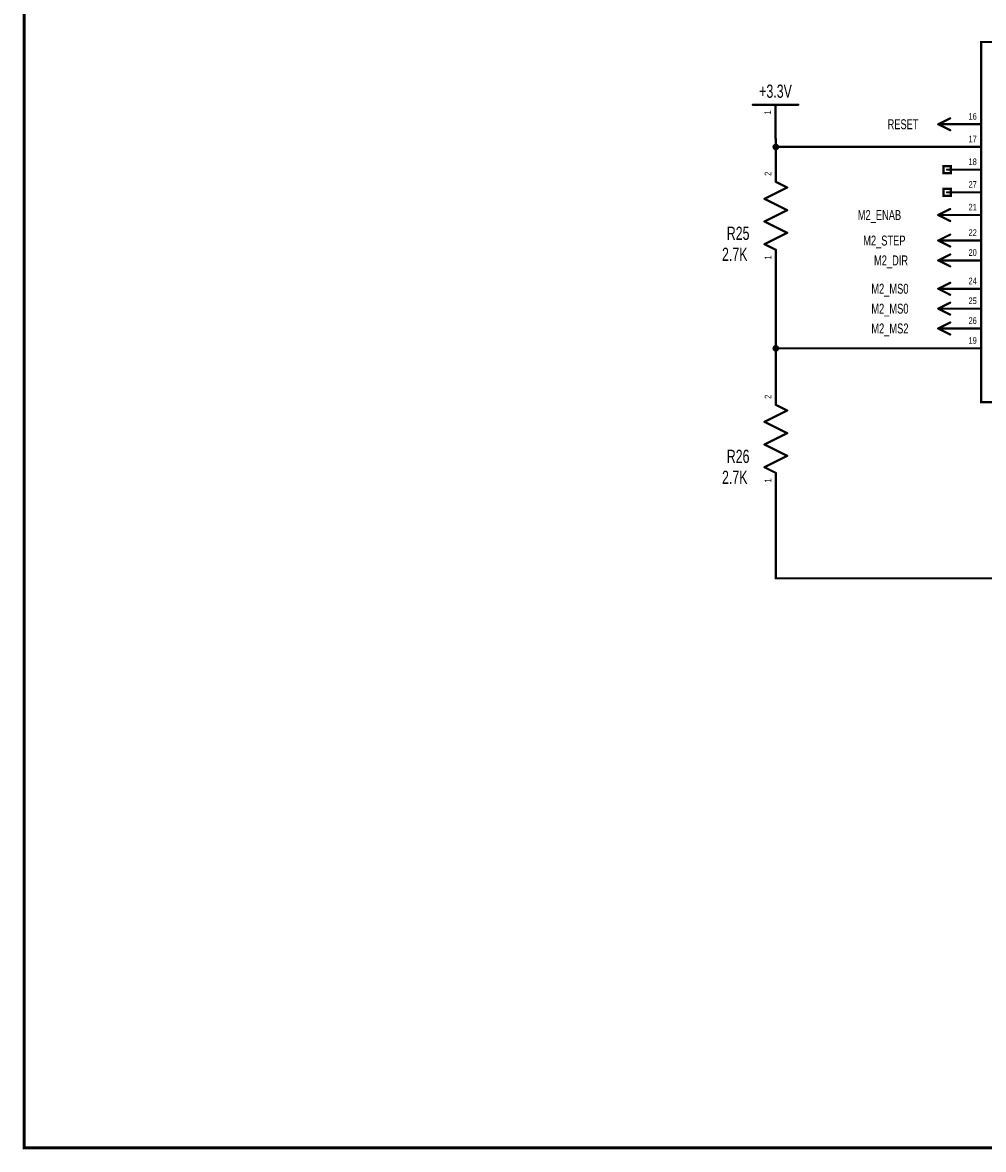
# Model space of a CAD drawing. Extents: x -2.1 to 9.4, y -2 to 6.
# Tile 1 of 7: x -2.1 to 2.1, y -2 to 2.9. Entities that reach past the tile are written whole.
import ezdxf
from ezdxf.enums import TextEntityAlignment as Align

# ---------------------------------------------------------------- set-up
doc = ezdxf.new("R2010")
doc.units = 0
for name, color, linetype in [('Element', 253, 'CONTINUOUS'), ('Net', 50, 'CONTINUOUS'), ('Pin', 50, 'CONTINUOUS'), ('Titles', 253, 'CONTINUOUS')]:
    doc.layers.add(name, color=color, linetype=linetype)

msp = doc.modelspace()

# ---------------------------------------------------------------- linework, layer by layer
at = {"layer": 'Element', "linetype": 'CONTINUOUS', "const_width": 0.0098}
for points in [[(2.0905, 2.8435), (2.953, 2.8435), (2.953, 1.256), (2.0905, 1.256), (2.0905, 2.8435)], [(1.0844, 2.567), (1.2844, 2.567)], [(1.1354, 2.1525), (1.2354, 2.2025)], [(1.2354, 2.2025), (1.1854, 2.2275)], [(1.2354, 2.1025), (1.1354, 2.1525)], [(1.1354, 2.0525), (1.2354, 2.1025)], [(1.2354, 2.0025), (1.1354, 2.0525)], [(1.1354, 1.9525), (1.2354, 2.0025)], [(1.1854, 1.9275), (1.1354, 1.9525)], [(1.2354, 1.2197), (1.1854, 1.2447)], [(1.1354, 1.1697), (1.2354, 1.2197)], [(1.2354, 1.1197), (1.1354, 1.1697)], [(1.1354, 1.0697), (1.2354, 1.1197)], [(1.2354, 1.0197), (1.1354, 1.0697)], [(1.1354, 0.9697), (1.2354, 1.0197)], [(1.1854, 0.9447), (1.1354, 0.9697)]]:
    msp.add_lwpolyline(points, dxfattribs=at)
at = {"layer": 'Element', "linetype": 'CONTINUOUS', "const_width": 0.0049}
for points in [[(1.0819, 2.567, 1), (1.0868, 2.567, 1), (1.0819, 2.567, 1)], [(1.2819, 2.567, 1), (1.2868, 2.567, 1), (1.2819, 2.567, 1)], [(1.183, 2.2275, 1), (1.1879, 2.2275, 1), (1.183, 2.2275, 1)], [(1.233, 2.2025, 1), (1.2379, 2.2025, 1), (1.233, 2.2025, 1)], [(1.233, 2.2025, 1), (1.2379, 2.2025, 1), (1.233, 2.2025, 1)], [(1.133, 2.1525, 1), (1.1379, 2.1525, 1), (1.133, 2.1525, 1)], [(1.133, 2.1525, 1), (1.1379, 2.1525, 1), (1.133, 2.1525, 1)], [(1.233, 2.1025, 1), (1.2379, 2.1025, 1), (1.233, 2.1025, 1)], [(1.233, 2.1025, 1), (1.2379, 2.1025, 1), (1.233, 2.1025, 1)], [(1.133, 2.0525, 1), (1.1379, 2.0525, 1), (1.133, 2.0525, 1)], [(1.133, 2.0525, 1), (1.1379, 2.0525, 1), (1.133, 2.0525, 1)], [(1.233, 2.0025, 1), (1.2379, 2.0025, 1), (1.233, 2.0025, 1)], [(1.233, 2.0025, 1), (1.2379, 2.0025, 1), (1.233, 2.0025, 1)], [(1.133, 1.9525, 1), (1.1379, 1.9525, 1), (1.133, 1.9525, 1)], [(1.133, 1.9525, 1), (1.1379, 1.9525, 1), (1.133, 1.9525, 1)], [(1.183, 1.9275, 1), (1.1879, 1.9275, 1), (1.183, 1.9275, 1)], [(1.183, 1.2447, 1), (1.1879, 1.2447, 1), (1.183, 1.2447, 1)], [(1.233, 1.2197, 1), (1.2379, 1.2197, 1), (1.233, 1.2197, 1)], [(1.233, 1.2197, 1), (1.2379, 1.2197, 1), (1.233, 1.2197, 1)], [(1.133, 1.1697, 1), (1.1379, 1.1697, 1), (1.133, 1.1697, 1)], [(1.133, 1.1697, 1), (1.1379, 1.1697, 1), (1.133, 1.1697, 1)], [(1.233, 1.1197, 1), (1.2379, 1.1197, 1), (1.233, 1.1197, 1)], [(1.233, 1.1197, 1), (1.2379, 1.1197, 1), (1.233, 1.1197, 1)], [(1.133, 1.0697, 1), (1.1379, 1.0697, 1), (1.133, 1.0697, 1)], [(1.133, 1.0697, 1), (1.1379, 1.0697, 1), (1.133, 1.0697, 1)], [(1.233, 1.0197, 1), (1.2379, 1.0197, 1), (1.233, 1.0197, 1)], [(1.233, 1.0197, 1), (1.2379, 1.0197, 1), (1.233, 1.0197, 1)], [(1.133, 0.9697, 1), (1.1379, 0.9697, 1), (1.133, 0.9697, 1)], [(1.133, 0.9697, 1), (1.1379, 0.9697, 1), (1.133, 0.9697, 1)], [(1.183, 0.9447, 1), (1.1879, 0.9447, 1), (1.183, 0.9447, 1)]]:
    msp.add_lwpolyline(points, format="xyb", dxfattribs=at)
at = {"layer": 'Net', "linetype": 'CONTINUOUS', "const_width": 0.0049}
for points in [[(1.1731, 2.381, 1), (1.1781, 2.381, 1), (1.1731, 2.381, 1)], [(1.183, 2.417, 1), (1.1879, 2.417, 1), (1.183, 2.417, 1)], [(1.183, 2.381, 1), (1.1879, 2.381, 1), (1.183, 2.381, 1)], [(1.183, 2.381, 1), (1.1879, 2.381, 1), (1.183, 2.381, 1)], [(1.938, 2.381, 1), (1.9429, 2.381, 1), (1.938, 2.381, 1)], [(1.183, 1.7775, 1), (1.1879, 1.7775, 1), (1.183, 1.7775, 1)], [(1.1731, 1.4935, 1), (1.1781, 1.4935, 1), (1.1731, 1.4935, 1)], [(1.183, 1.4935, 1), (1.1879, 1.4935, 1), (1.183, 1.4935, 1)], [(1.183, 1.4935, 1), (1.1879, 1.4935, 1), (1.183, 1.4935, 1)], [(1.183, 1.4935, 1), (1.1879, 1.4935, 1), (1.183, 1.4935, 1)], [(1.938, 1.4935, 1), (1.9429, 1.4935, 1), (1.938, 1.4935, 1)], [(1.183, 1.3947, 1), (1.1879, 1.3947, 1), (1.183, 1.3947, 1)], [(1.183, 0.7947, 1), (1.1879, 0.7947, 1), (1.183, 0.7947, 1)], [(1.183, 0.48, 1), (1.1879, 0.48, 1), (1.183, 0.48, 1)], [(1.183, 0.48, 1), (1.1879, 0.48, 1), (1.183, 0.48, 1)]]:
    msp.add_lwpolyline(points, format="xyb", dxfattribs=at)
at = {"layer": 'Net', "linetype": 'CONTINUOUS', "const_width": 0.0098}
for points in [[(1.1756, 2.381), (1.1761, 2.3779), (1.1775, 2.3752), (1.1797, 2.373), (1.1824, 2.3716), (1.1854, 2.3711), (1.1885, 2.3716), (1.1912, 2.373), (1.1934, 2.3752), (1.1948, 2.3779), (1.1953, 2.381), (1.1948, 2.384), (1.1934, 2.3868), (1.1912, 2.3889), (1.1885, 2.3903), (1.1854, 2.3908), (1.1824, 2.3903), (1.1797, 2.3889), (1.1775, 2.3868), (1.1761, 2.384), (1.1756, 2.381)], [(1.1854, 2.417), (1.1854, 2.381)], [(1.1854, 2.381), (1.9405, 2.381)], [(1.1854, 1.4935), (1.1854, 1.7775)], [(1.1756, 1.4935), (1.1761, 1.4904), (1.1775, 1.4877), (1.1797, 1.4855), (1.1824, 1.4841), (1.1854, 1.4836), (1.1885, 1.4841), (1.1912, 1.4855), (1.1934, 1.4877), (1.1948, 1.4904), (1.1953, 1.4935), (1.1948, 1.4965), (1.1934, 1.4993), (1.1912, 1.5014), (1.1885, 1.5028), (1.1854, 1.5033), (1.1824, 1.5028), (1.1797, 1.5014), (1.1775, 1.4993), (1.1761, 1.4965), (1.1756, 1.4935)], [(1.9405, 1.4935), (1.1854, 1.4935)], [(1.1854, 1.3947), (1.1854, 1.4935)], [(1.1854, 0.7947), (1.1854, 0.48)], [(1.1854, 0.48), (2.3906, 0.48)]]:
    msp.add_lwpolyline(points, dxfattribs=at)
at = {"layer": 'Pin', "linetype": 'CONTINUOUS', "const_width": 0.0049}
for points in [[(1.1819, 2.567, 1), (1.1868, 2.567, 1), (1.1819, 2.567, 1)], [(1.8986, 2.481, 1), (1.9036, 2.481, 1), (1.8986, 2.481, 1)], [(1.8986, 2.481, 1), (1.9036, 2.481, 1), (1.8986, 2.481, 1)], [(1.8986, 2.481, 1), (1.9036, 2.481, 1), (1.8986, 2.481, 1)], [(1.938, 2.481, 1), (1.9429, 2.481, 1), (1.938, 2.481, 1)], [(1.938, 2.481, 1), (1.9429, 2.481, 1), (1.938, 2.481, 1)], [(1.9511, 2.5072, 1), (1.956, 2.5072, 1), (1.9511, 2.5072, 1)], [(2.088, 2.481, 1), (2.0929, 2.481, 1), (2.088, 2.481, 1)], [(1.9511, 2.4547, 1), (1.956, 2.4547, 1), (1.9511, 2.4547, 1)], [(1.1819, 2.417, 1), (1.1868, 2.417, 1), (1.1819, 2.417, 1)], [(1.938, 2.381, 1), (1.9429, 2.381, 1), (1.938, 2.381, 1)], [(2.088, 2.381, 1), (2.0929, 2.381, 1), (2.088, 2.381, 1)], [(1.183, 2.3775, 1), (1.1879, 2.3775, 1), (1.183, 2.3775, 1)], [(1.938, 2.281, 1), (1.9429, 2.281, 1), (1.938, 2.281, 1)], [(2.088, 2.281, 1), (2.0929, 2.281, 1), (2.088, 2.281, 1)], [(1.183, 2.2275, 1), (1.1879, 2.2275, 1), (1.183, 2.2275, 1)], [(1.938, 2.181, 1), (1.9429, 2.181, 1), (1.938, 2.181, 1)], [(2.088, 2.181, 1), (2.0929, 2.181, 1), (2.088, 2.181, 1)], [(1.8986, 2.081, 1), (1.9036, 2.081, 1), (1.8986, 2.081, 1)], [(1.8986, 2.081, 1), (1.9036, 2.081, 1), (1.8986, 2.081, 1)], [(1.8986, 2.081, 1), (1.9036, 2.081, 1), (1.8986, 2.081, 1)], [(1.938, 2.081, 1), (1.9429, 2.081, 1), (1.938, 2.081, 1)], [(1.938, 2.081, 1), (1.9429, 2.081, 1), (1.938, 2.081, 1)], [(1.9511, 2.1072, 1), (1.956, 2.1072, 1), (1.9511, 2.1072, 1)], [(2.088, 2.081, 1), (2.0929, 2.081, 1), (2.088, 2.081, 1)], [(1.9511, 2.0547, 1), (1.956, 2.0547, 1), (1.9511, 2.0547, 1)], [(1.9511, 1.9947, 1), (1.956, 1.9947, 1), (1.9511, 1.9947, 1)], [(1.8986, 1.9685, 1), (1.9036, 1.9685, 1), (1.8986, 1.9685, 1)], [(1.8986, 1.9685, 1), (1.9036, 1.9685, 1), (1.8986, 1.9685, 1)], [(1.8986, 1.9685, 1), (1.9036, 1.9685, 1), (1.8986, 1.9685, 1)], [(1.938, 1.9685, 1), (1.9429, 1.9685, 1), (1.938, 1.9685, 1)], [(1.938, 1.9685, 1), (1.9429, 1.9685, 1), (1.938, 1.9685, 1)], [(1.9511, 1.9422, 1), (1.956, 1.9422, 1), (1.9511, 1.9422, 1)], [(2.088, 1.9685, 1), (2.0929, 1.9685, 1), (2.088, 1.9685, 1)], [(1.183, 1.9275, 1), (1.1879, 1.9275, 1), (1.183, 1.9275, 1)], [(1.9511, 1.9072, 1), (1.956, 1.9072, 1), (1.9511, 1.9072, 1)], [(1.8986, 1.881, 1), (1.9036, 1.881, 1), (1.8986, 1.881, 1)], [(1.8986, 1.881, 1), (1.9036, 1.881, 1), (1.8986, 1.881, 1)], [(1.8986, 1.881, 1), (1.9036, 1.881, 1), (1.8986, 1.881, 1)], [(1.938, 1.881, 1), (1.9429, 1.881, 1), (1.938, 1.881, 1)], [(1.938, 1.881, 1), (1.9429, 1.881, 1), (1.938, 1.881, 1)], [(1.9511, 1.8547, 1), (1.956, 1.8547, 1), (1.9511, 1.8547, 1)], [(2.088, 1.881, 1), (2.0929, 1.881, 1), (2.088, 1.881, 1)], [(1.183, 1.7775, 1), (1.1879, 1.7775, 1), (1.183, 1.7775, 1)], [(1.8986, 1.756, 1), (1.9036, 1.756, 1), (1.8986, 1.756, 1)], [(1.8986, 1.756, 1), (1.9036, 1.756, 1), (1.8986, 1.756, 1)], [(1.8986, 1.756, 1), (1.9036, 1.756, 1), (1.8986, 1.756, 1)], [(1.938, 1.756, 1), (1.9429, 1.756, 1), (1.938, 1.756, 1)], [(1.938, 1.756, 1), (1.9429, 1.756, 1), (1.938, 1.756, 1)], [(1.9511, 1.7822, 1), (1.956, 1.7822, 1), (1.9511, 1.7822, 1)], [(2.088, 1.756, 1), (2.0929, 1.756, 1), (2.088, 1.756, 1)], [(1.9511, 1.7297, 1), (1.956, 1.7297, 1), (1.9511, 1.7297, 1)], [(1.9511, 1.6947, 1), (1.956, 1.6947, 1), (1.9511, 1.6947, 1)], [(1.8986, 1.6685, 1), (1.9036, 1.6685, 1), (1.8986, 1.6685, 1)], [(1.8986, 1.6685, 1), (1.9036, 1.6685, 1), (1.8986, 1.6685, 1)], [(1.8986, 1.6685, 1), (1.9036, 1.6685, 1), (1.8986, 1.6685, 1)], [(1.938, 1.6685, 1), (1.9429, 1.6685, 1), (1.938, 1.6685, 1)], [(1.938, 1.6685, 1), (1.9429, 1.6685, 1), (1.938, 1.6685, 1)], [(1.9511, 1.6422, 1), (1.956, 1.6422, 1), (1.9511, 1.6422, 1)], [(2.088, 1.6685, 1), (2.0929, 1.6685, 1), (2.088, 1.6685, 1)], [(1.9511, 1.6072, 1), (1.956, 1.6072, 1), (1.9511, 1.6072, 1)], [(1.8986, 1.581, 1), (1.9036, 1.581, 1), (1.8986, 1.581, 1)], [(1.8986, 1.581, 1), (1.9036, 1.581, 1), (1.8986, 1.581, 1)], [(1.8986, 1.581, 1), (1.9036, 1.581, 1), (1.8986, 1.581, 1)], [(1.938, 1.581, 1), (1.9429, 1.581, 1), (1.938, 1.581, 1)], [(1.938, 1.581, 1), (1.9429, 1.581, 1), (1.938, 1.581, 1)], [(1.9511, 1.5547, 1), (1.956, 1.5547, 1), (1.9511, 1.5547, 1)], [(2.088, 1.581, 1), (2.0929, 1.581, 1), (2.088, 1.581, 1)], [(1.938, 1.4935, 1), (1.9429, 1.4935, 1), (1.938, 1.4935, 1)], [(2.088, 1.4935, 1), (2.0929, 1.4935, 1), (2.088, 1.4935, 1)], [(1.183, 1.3947, 1), (1.1879, 1.3947, 1), (1.183, 1.3947, 1)], [(1.183, 1.2447, 1), (1.1879, 1.2447, 1), (1.183, 1.2447, 1)], [(1.183, 0.9447, 1), (1.1879, 0.9447, 1), (1.183, 0.9447, 1)], [(1.183, 0.7947, 1), (1.1879, 0.7947, 1), (1.183, 0.7947, 1)]]:
    msp.add_lwpolyline(points, format="xyb", dxfattribs=at)
at = {"layer": 'Pin', "linetype": 'CONTINUOUS', "const_width": 0.0098}
for points in [[(1.1844, 2.567), (1.1844, 2.417)], [(1.9536, 2.5072), (1.9011, 2.481)], [(1.9536, 2.4547), (1.9011, 2.481)], [(1.9405, 2.481), (1.9011, 2.481)], [(2.0905, 2.481), (1.9405, 2.481)], [(2.0905, 2.381), (1.9405, 2.381)], [(1.1854, 2.2275), (1.1854, 2.3775)], [(1.9247, 2.2967), (1.9562, 2.2967), (1.9562, 2.2652), (1.9247, 2.2652), (1.9247, 2.2967)], [(2.0905, 2.281), (1.9405, 2.281)], [(1.9247, 2.1967), (1.9562, 2.1967), (1.9562, 2.1652), (1.9247, 2.1652), (1.9247, 2.1967)], [(2.0905, 2.181), (1.9405, 2.181)], [(1.9536, 2.1072), (1.9011, 2.081)], [(1.9536, 2.0547), (1.9011, 2.081)], [(1.9405, 2.081), (1.9011, 2.081)], [(2.0905, 2.081), (1.9405, 2.081)], [(1.9536, 1.9947), (1.9011, 1.9685)], [(1.9536, 1.9422), (1.9011, 1.9685)], [(1.9405, 1.9685), (1.9011, 1.9685)], [(2.0905, 1.9685), (1.9405, 1.9685)], [(1.1854, 1.9275), (1.1854, 1.7775)], [(1.9536, 1.9072), (1.9011, 1.881)], [(1.9536, 1.8547), (1.9011, 1.881)], [(1.9405, 1.881), (1.9011, 1.881)], [(2.0905, 1.881), (1.9405, 1.881)], [(1.9536, 1.7822), (1.9011, 1.756)], [(1.9536, 1.7297), (1.9011, 1.756)], [(1.9405, 1.756), (1.9011, 1.756)], [(2.0905, 1.756), (1.9405, 1.756)], [(1.9536, 1.6947), (1.9011, 1.6685)], [(1.9536, 1.6422), (1.9011, 1.6685)], [(1.9405, 1.6685), (1.9011, 1.6685)], [(2.0905, 1.6685), (1.9405, 1.6685)], [(1.9536, 1.6072), (1.9011, 1.581)], [(1.9536, 1.5547), (1.9011, 1.581)], [(1.9405, 1.581), (1.9011, 1.581)], [(2.0905, 1.581), (1.9405, 1.581)], [(2.0905, 1.4935), (1.9405, 1.4935)], [(1.1854, 1.2447), (1.1854, 1.3947)], [(1.1854, 0.9447), (1.1854, 0.7947)]]:
    msp.add_lwpolyline(points, dxfattribs=at)
at = {"layer": 'Titles', "linetype": 'CONTINUOUS', "const_width": 0.0131}
msp.add_lwpolyline([(9.3664, -2.0302), (-2.1266, -2.0302), (-2.1266, 6.0378), (9.3664, 6.0378), (9.3664, -2.0302)], dxfattribs=at)

# ---------------------------------------------------------------- texts
at = {"layer": 'Element', "width": 0.7}
for s, p in [('+3.3V', (1.1844, 2.5801)), ('R25', (1.0195, 1.9538)), ('2.7K', (1.0047, 1.8613)), ('R26', (1.0195, 0.971)), ('2.7K', (1.0047, 0.8785))]:
    msp.add_text(s, height=0.0583, dxfattribs=at).set_placement(p, align=Align.BOTTOM_CENTER)
at = {"layer": 'Pin', "width": 0.7}
for s, p in [('1', (1.1351, 2.5243)), ('2', (1.1362, 2.2537)), ('1', (1.1362, 1.8848)), ('2', (1.1362, 1.2709)), ('1', (1.1362, 0.902))]:
    msp.add_text(s, height=0.0292, rotation=90, dxfattribs=at).set_placement(p, align=Align.TOP_LEFT)
for s, height, p in [('RESET', 0.0437, (1.678, 2.5029)), ('16', 0.0292, (2.0347, 2.5302)), ('17', 0.0292, (2.0347, 2.4302)), ('18', 0.0292, (2.0347, 2.3302)), ('27', 0.0292, (2.0347, 2.2302)), ('M2_ENAB', 0.0437, (1.5468, 2.1029)), ('21', 0.0292, (2.0347, 2.1302)), ('M2_STEP', 0.0437, (1.5706, 1.9904)), ('22', 0.0292, (2.0347, 2.0177)), ('M2_DIR', 0.0437, (1.6183, 1.9029)), ('20', 0.0292, (2.0347, 1.9302)), ('24', 0.0292, (2.0347, 1.8052)), ('M2_MS0', 0.0437, (1.6064, 1.7779)), ('M2_MS0', 0.0437, (1.6064, 1.6904)), ('25', 0.0292, (2.0347, 1.7177)), ('M2_MS2', 0.0437, (1.6064, 1.6029)), ('26', 0.0292, (2.0347, 1.6302)), ('19', 0.0292, (2.0347, 1.5427))]:
    msp.add_text(s, height=height, dxfattribs=at).set_placement(p, align=Align.TOP_LEFT)

doc.saveas('drawing.dxf')
